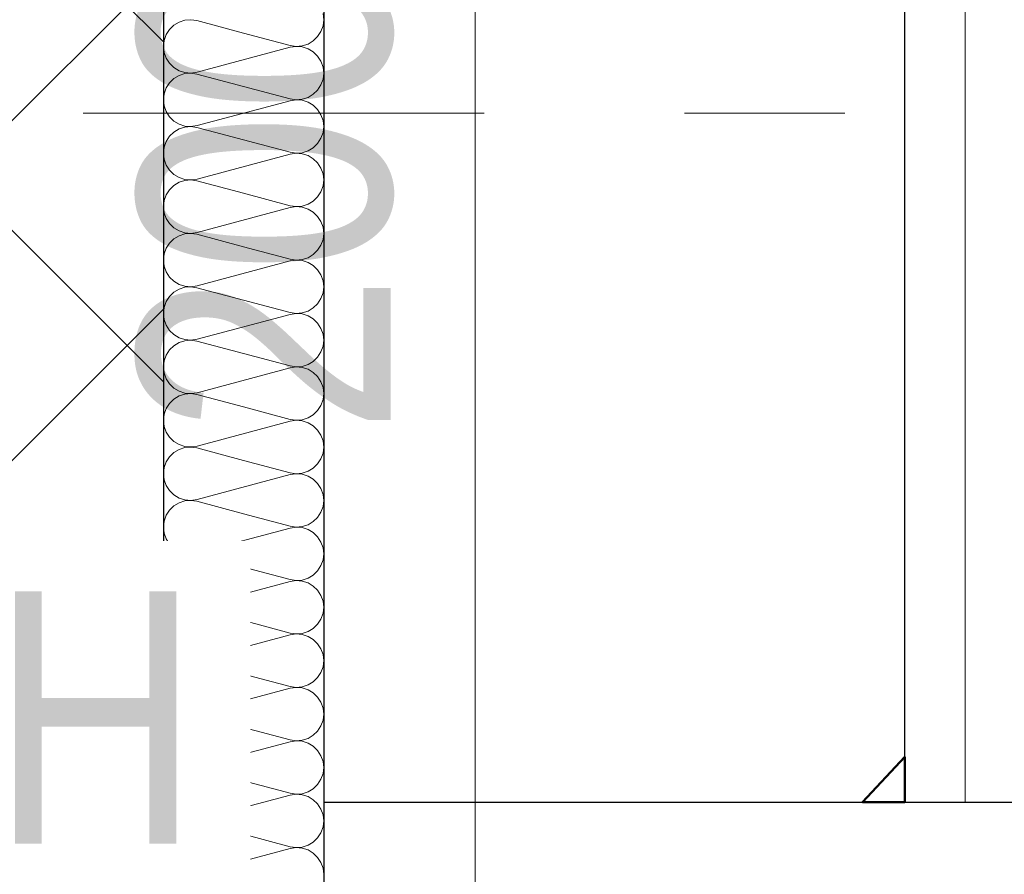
# Model space of a CAD drawing. Header units: millimetres. Extents: x -13 to 146, y -13 to 60.
# Tile 128 of 170: x 54.981 to 55.595, y -9.982 to -9.449. Entities that reach past the tile are written whole.
import ezdxf

# ---------------------------------------------------------------- set-up
doc = ezdxf.new("R2010")
doc.units = ezdxf.units.MM
doc.linetypes.add('DASHDOT', pattern=[1, 0.5, -0.25, 0, -0.25])
doc.layers.add('Texte', color=7, linetype='Continuous', lineweight=20)
doc.styles.add('Arial Narrow', font='ARIALN.TTF')
doc.dimstyles.new('Arch_Strakon_dimstyle', dxfattribs={"dimtxt": 11.25, "dimasz": 1, "dimexe": 1.25, "dimexo": 0.0625, "dimgap": 1, "dimtad": 0, "dimdec": 5, "dimzin": 12, "dimdsep": 46, "dimtxsty": 'Arial Narrow', "dimblk": 'Arrowhead_Tick', "dimsah": 1, "dimcen": 0, "dimse1": 1, "dimse2": 1, "dimclrd": 6, "dimclrt": 3, "dimazin": 0, "dimtfac": 1, "dimtdec": 4, "dimtmove": 0, "dimatfit": 3, "dimldrblk": 'NONE', "dimfxl": 1, "dimtvp": 1, "dimtolj": 1, "dimtzin": 0, "dimlwd": 13, "dimarcsym": 2})

# ---------------------------------------------------------------- blocks, each defined once
blk = doc.blocks.new('Hatch_3_25')
at = {"layer": 'Texte', "color": 10, "linetype": 'Continuous', "ltscale": 0.2}
for p, q in [((55.07096, -9.44858), (55.07096, -9.44858)), ((55.07096, -9.44858), (55.07096, -9.44858)), ((55.08074, -9.45007), (55.07747, -9.45203)), ((55.08074, -9.45007), (55.08436, -9.4489)), ((55.08816, -9.44859), (55.08436, -9.4489)), ((55.08816, -9.44859), (55.09192, -9.44915)), ((55.12096, -9.45691), (55.09192, -9.44915)), ((55.17052, -9.4448), (55.17096, -9.44858)), ((55.17052, -9.45237), (55.17096, -9.44858)), ((55.07473, -9.45468), (55.07267, -9.45788)), ((55.07473, -9.45468), (55.07747, -9.45203)), ((55.12096, -9.45691), (55.14998, -9.46468)), ((55.16717, -9.45916), (55.16924, -9.45595)), ((55.17052, -9.45237), (55.16924, -9.45595)), ((55.07138, -9.46147), (55.07096, -9.46525)), ((55.07138, -9.46147), (55.07267, -9.45788)), ((55.16117, -9.46376), (55.16444, -9.46181)), ((55.16717, -9.45916), (55.16444, -9.46181)), ((55.07138, -9.46903), (55.07096, -9.46525)), ((55.07138, -9.46903), (55.07266, -9.47262)), ((55.14997, -9.46582), (55.09193, -9.48135)), ((55.14997, -9.46582), (55.15374, -9.46526)), ((55.15374, -9.46524), (55.14998, -9.46468)), ((55.15374, -9.46524), (55.15754, -9.46493)), ((55.15754, -9.46557), (55.15374, -9.46526)), ((55.16117, -9.46376), (55.15754, -9.46493)), ((55.15754, -9.46557), (55.16117, -9.46673)), ((55.16444, -9.46869), (55.16117, -9.46673)), ((55.16444, -9.46869), (55.16718, -9.47134)), ((55.07473, -9.47582), (55.07266, -9.47262)), ((55.16924, -9.47454), (55.16718, -9.47134)), ((55.16924, -9.47454), (55.17052, -9.47813)), ((55.07473, -9.47582), (55.07746, -9.47847)), ((55.08073, -9.48043), (55.07746, -9.47847)), ((55.08073, -9.48043), (55.08436, -9.4816)), ((55.08816, -9.48191), (55.08436, -9.4816)), ((55.08816, -9.48191), (55.09193, -9.48135)), ((55.17096, -9.48191), (55.17052, -9.47813)), ((55.07096, -9.48191), (55.07096, -9.48191)), ((55.07096, -9.48191), (55.07096, -9.48191)), ((55.07747, -9.48536), (55.07473, -9.48801)), ((55.07747, -9.48536), (55.08074, -9.4834)), ((55.08436, -9.48224), (55.08074, -9.4834)), ((55.08436, -9.48224), (55.08816, -9.48193)), ((55.09192, -9.48248), (55.08816, -9.48193)), ((55.09192, -9.48248), (55.12096, -9.49025)), ((55.16924, -9.48929), (55.17052, -9.4857)), ((55.17096, -9.48191), (55.17052, -9.4857)), ((55.07267, -9.49121), (55.07138, -9.4948)), ((55.07267, -9.49121), (55.07473, -9.48801)), ((55.14998, -9.49801), (55.12096, -9.49025)), ((55.16444, -9.49514), (55.16717, -9.49249)), ((55.16924, -9.48929), (55.16717, -9.49249)), ((55.07096, -9.49858), (55.07138, -9.4948)), ((55.07096, -9.49858), (55.07138, -9.50237)), ((55.09193, -9.51468), (55.14997, -9.49915)), ((55.15374, -9.49859), (55.14997, -9.49915)), ((55.14998, -9.49801), (55.15374, -9.49857)), ((55.15754, -9.49826), (55.15374, -9.49857)), ((55.15374, -9.49859), (55.15754, -9.4989)), ((55.15754, -9.49826), (55.16117, -9.4971)), ((55.16117, -9.50007), (55.15754, -9.4989)), ((55.16444, -9.49514), (55.16117, -9.4971)), ((55.07266, -9.50595), (55.07138, -9.50237)), ((55.07266, -9.50595), (55.07473, -9.50916)), ((55.16117, -9.50007), (55.16444, -9.50203)), ((55.16718, -9.50468), (55.16444, -9.50203)), ((55.16718, -9.50468), (55.16924, -9.50788)), ((55.07746, -9.51181), (55.07473, -9.50916)), ((55.07746, -9.51181), (55.08073, -9.51377)), ((55.17052, -9.51146), (55.16924, -9.50788)), ((55.17052, -9.51146), (55.17096, -9.51525)), ((55.07096, -9.51525), (55.07096, -9.51525)), ((55.07096, -9.51525), (55.07096, -9.51525)), ((55.08074, -9.51674), (55.07747, -9.51869)), ((55.08436, -9.51493), (55.08073, -9.51377)), ((55.08074, -9.51674), (55.08436, -9.51557)), ((55.08436, -9.51493), (55.08816, -9.51524)), ((55.08816, -9.51526), (55.08436, -9.51557)), ((55.09193, -9.51468), (55.08816, -9.51524)), ((55.08816, -9.51526), (55.09192, -9.51582)), ((55.12096, -9.52358), (55.09192, -9.51582)), ((55.17052, -9.51903), (55.17096, -9.51525)), ((55.07138, -9.52813), (55.07267, -9.52454)), ((55.07473, -9.52134), (55.07267, -9.52454)), ((55.07473, -9.52134), (55.07747, -9.51869)), ((55.12096, -9.52358), (55.14998, -9.53135)), ((55.16717, -9.52582), (55.16924, -9.52262)), ((55.17052, -9.51903), (55.16924, -9.52262)), ((55.07138, -9.52813), (55.07096, -9.53191)), ((55.16117, -9.53043), (55.15754, -9.53159)), ((55.16117, -9.53043), (55.16444, -9.52847)), ((55.16717, -9.52582), (55.16444, -9.52847)), ((55.07138, -9.5357), (55.07096, -9.53191)), ((55.07138, -9.5357), (55.07266, -9.53929)), ((55.14997, -9.53248), (55.09193, -9.54801)), ((55.14997, -9.53248), (55.15374, -9.53192)), ((55.15374, -9.53191), (55.14998, -9.53135)), ((55.15374, -9.53191), (55.15754, -9.53159)), ((55.15754, -9.53223), (55.15374, -9.53192)), ((55.15754, -9.53223), (55.16117, -9.5334)), ((55.16444, -9.53536), (55.16117, -9.5334)), ((55.16444, -9.53536), (55.16718, -9.53801)), ((55.07473, -9.54249), (55.07266, -9.53929)), ((55.07473, -9.54249), (55.07746, -9.54514)), ((55.16924, -9.54121), (55.16718, -9.53801)), ((55.16924, -9.54121), (55.17052, -9.5448)), ((55.07096, -9.54858), (55.07096, -9.54858)), ((55.07096, -9.54858), (55.07096, -9.54858)), ((55.08073, -9.5471), (55.07746, -9.54514)), ((55.08073, -9.5471), (55.08436, -9.54826)), ((55.08436, -9.5489), (55.08074, -9.55007)), ((55.08816, -9.54858), (55.08436, -9.54826)), ((55.08436, -9.5489), (55.08816, -9.54859)), ((55.08816, -9.54858), (55.09193, -9.54801)), ((55.09192, -9.54915), (55.08816, -9.54859)), ((55.09192, -9.54915), (55.12096, -9.55691)), ((55.17096, -9.54858), (55.17052, -9.5448)), ((55.17096, -9.54858), (55.17052, -9.55237)), ((55.07267, -9.55788), (55.07473, -9.55468)), ((55.07747, -9.55203), (55.07473, -9.55468)), ((55.07747, -9.55203), (55.08074, -9.55007)), ((55.16924, -9.55595), (55.17052, -9.55237)), ((55.07267, -9.55788), (55.07138, -9.56147)), ((55.14998, -9.56468), (55.12096, -9.55691)), ((55.16444, -9.56181), (55.16717, -9.55916)), ((55.16924, -9.55595), (55.16717, -9.55916)), ((55.07096, -9.56525), (55.07138, -9.56147)), ((55.07096, -9.56525), (55.07138, -9.56903)), ((55.09193, -9.58135), (55.14997, -9.56582)), ((55.15374, -9.56526), (55.14997, -9.56582)), ((55.14998, -9.56468), (55.15374, -9.56524)), ((55.15754, -9.56493), (55.15374, -9.56524)), ((55.15374, -9.56526), (55.15754, -9.56557)), ((55.15754, -9.56493), (55.16117, -9.56376)), ((55.16117, -9.56673), (55.15754, -9.56557)), ((55.16444, -9.56181), (55.16117, -9.56376)), ((55.16117, -9.56673), (55.16444, -9.56869)), ((55.07266, -9.57262), (55.07138, -9.56903)), ((55.07266, -9.57262), (55.07473, -9.57582)), ((55.16718, -9.57134), (55.16444, -9.56869)), ((55.16718, -9.57134), (55.16924, -9.57454)), ((55.07746, -9.57847), (55.07473, -9.57582)), ((55.07746, -9.57847), (55.08073, -9.58043)), ((55.17052, -9.57813), (55.16924, -9.57454)), ((55.17052, -9.57813), (55.17096, -9.58191)), ((55.07096, -9.58191), (55.07096, -9.58191)), ((55.07096, -9.58191), (55.07096, -9.58191)), ((55.07473, -9.58801), (55.07747, -9.58536)), ((55.08074, -9.5834), (55.07747, -9.58536)), ((55.08436, -9.5816), (55.08073, -9.58043)), ((55.08074, -9.5834), (55.08436, -9.58224)), ((55.08436, -9.5816), (55.08816, -9.58191)), ((55.08816, -9.58193), (55.08436, -9.58224)), ((55.09193, -9.58135), (55.08816, -9.58191)), ((55.08816, -9.58193), (55.09192, -9.58248)), ((55.12096, -9.59025), (55.09192, -9.58248)), ((55.17052, -9.5857), (55.16924, -9.58929)), ((55.17052, -9.5857), (55.17096, -9.58191)), ((55.07138, -9.5948), (55.07267, -9.59121)), ((55.07473, -9.58801), (55.07267, -9.59121)), ((55.12096, -9.59025), (55.14998, -9.59801)), ((55.16717, -9.59249), (55.16924, -9.58929)), ((55.07138, -9.5948), (55.07096, -9.59858)), ((55.15374, -9.59857), (55.14998, -9.59801)), ((55.15374, -9.59857), (55.15754, -9.59826)), ((55.16117, -9.5971), (55.15754, -9.59826)), ((55.16117, -9.5971), (55.16444, -9.59514)), ((55.16717, -9.59249), (55.16444, -9.59514)), ((55.07138, -9.60237), (55.07096, -9.59858)), ((55.07138, -9.60237), (55.07266, -9.60595)), ((55.14997, -9.59915), (55.09193, -9.61468)), ((55.14997, -9.59915), (55.15374, -9.59859)), ((55.15754, -9.5989), (55.15374, -9.59859)), ((55.15754, -9.5989), (55.16117, -9.60007)), ((55.16444, -9.60203), (55.16117, -9.60007)), ((55.16444, -9.60203), (55.16718, -9.60468)), ((55.07473, -9.60916), (55.07266, -9.60595)), ((55.07473, -9.60916), (55.07746, -9.61181)), ((55.16924, -9.60788), (55.16718, -9.60468)), ((55.16924, -9.60788), (55.17052, -9.61146)), ((55.07096, -9.61525), (55.07096, -9.61525)), ((55.07096, -9.61525), (55.07096, -9.61525)), ((55.08073, -9.61377), (55.07746, -9.61181)), ((55.08073, -9.61377), (55.08436, -9.61493)), ((55.08436, -9.61557), (55.08074, -9.61674)), ((55.08816, -9.61524), (55.08436, -9.61493)), ((55.08436, -9.61557), (55.08816, -9.61526)), ((55.08816, -9.61524), (55.09193, -9.61468)), ((55.09192, -9.61582), (55.08816, -9.61526)), ((55.09192, -9.61582), (55.12096, -9.62358)), ((55.17096, -9.61525), (55.17052, -9.61146)), ((55.17096, -9.61525), (55.17052, -9.61903)), ((55.07267, -9.62454), (55.07473, -9.62134)), ((55.07747, -9.61869), (55.07473, -9.62134)), ((55.07747, -9.61869), (55.08074, -9.61674)), ((55.16924, -9.62262), (55.16717, -9.62582)), ((55.16924, -9.62262), (55.17052, -9.61903)), ((55.07096, -9.63191), (55.07138, -9.62813)), ((55.07267, -9.62454), (55.07138, -9.62813)), ((55.14998, -9.63135), (55.12096, -9.62358)), ((55.16444, -9.62847), (55.16117, -9.63043)), ((55.16444, -9.62847), (55.16717, -9.62582)), ((55.07096, -9.63191), (55.07138, -9.6357)), ((55.09193, -9.64801), (55.14997, -9.63248)), ((55.15374, -9.63192), (55.14997, -9.63248)), ((55.14998, -9.63135), (55.15374, -9.63191)), ((55.15754, -9.63159), (55.15374, -9.63191)), ((55.15374, -9.63192), (55.15754, -9.63223)), ((55.15754, -9.63159), (55.16117, -9.63043)), ((55.16117, -9.6334), (55.15754, -9.63223)), ((55.16117, -9.6334), (55.16444, -9.63536)), ((55.07266, -9.63929), (55.07138, -9.6357)), ((55.07266, -9.63929), (55.07473, -9.64249)), ((55.16718, -9.63801), (55.16444, -9.63536)), ((55.16718, -9.63801), (55.16924, -9.64121)), ((55.17052, -9.6448), (55.16924, -9.64121)), ((55.07746, -9.64514), (55.07473, -9.64249)), ((55.07746, -9.64514), (55.08073, -9.6471)), ((55.08436, -9.64826), (55.08073, -9.6471)), ((55.17052, -9.6448), (55.17096, -9.64858)), ((55.07096, -9.64858), (55.07096, -9.64858)), ((55.07096, -9.64858), (55.07096, -9.64858)), ((55.07473, -9.65468), (55.07747, -9.65203)), ((55.08074, -9.65007), (55.07747, -9.65203)), ((55.08074, -9.65007), (55.08436, -9.6489)), ((55.08436, -9.64826), (55.08816, -9.64858)), ((55.08816, -9.64859), (55.08436, -9.6489)), ((55.09193, -9.64801), (55.08816, -9.64858)), ((55.08816, -9.64859), (55.09192, -9.64915)), ((55.12096, -9.65691), (55.09192, -9.64915)), ((55.17052, -9.65237), (55.16924, -9.65595)), ((55.17052, -9.65237), (55.17096, -9.64858)), ((55.07138, -9.66147), (55.07267, -9.65788)), ((55.07473, -9.65468), (55.07267, -9.65788)), ((55.12096, -9.65691), (55.14998, -9.66468)), ((55.16717, -9.65916), (55.16444, -9.66181)), ((55.16717, -9.65916), (55.16924, -9.65595)), ((55.07138, -9.66147), (55.07096, -9.66525)), ((55.07138, -9.66903), (55.07096, -9.66525)), ((55.14997, -9.66582), (55.09193, -9.68135)), ((55.14997, -9.66582), (55.15374, -9.66526)), ((55.15374, -9.66524), (55.14998, -9.66468)), ((55.15374, -9.66524), (55.15754, -9.66493)), ((55.15754, -9.66557), (55.15374, -9.66526)), ((55.16117, -9.66376), (55.15754, -9.66493)), ((55.15754, -9.66557), (55.16117, -9.66673)), ((55.16117, -9.66376), (55.16444, -9.66181)), ((55.07138, -9.66903), (55.07266, -9.67262)), ((55.16444, -9.66869), (55.16117, -9.66673)), ((55.16444, -9.66869), (55.16718, -9.67134)), ((55.16924, -9.67454), (55.16718, -9.67134)), ((55.07473, -9.67582), (55.07266, -9.67262)), ((55.07473, -9.67582), (55.07746, -9.67847)), ((55.16924, -9.67454), (55.17052, -9.67813)), ((55.07096, -9.68191), (55.07096, -9.68191)), ((55.07096, -9.68191), (55.07096, -9.68191)), ((55.08073, -9.68043), (55.07746, -9.67847)), ((55.07747, -9.68536), (55.08074, -9.6834)), ((55.08073, -9.68043), (55.08436, -9.6816)), ((55.08436, -9.68224), (55.08074, -9.6834)), ((55.08816, -9.68191), (55.08436, -9.6816)), ((55.08436, -9.68224), (55.08816, -9.68193)), ((55.08816, -9.68191), (55.09193, -9.68135)), ((55.09192, -9.68248), (55.08816, -9.68193)), ((55.09192, -9.68248), (55.12096, -9.69025)), ((55.17096, -9.68191), (55.17052, -9.67813)), ((55.17096, -9.68191), (55.17052, -9.6857)), ((55.07267, -9.69121), (55.07473, -9.68801)), ((55.07747, -9.68536), (55.07473, -9.68801)), ((55.14998, -9.69801), (55.12096, -9.69025)), ((55.16924, -9.68929), (55.16717, -9.69249)), ((55.16924, -9.68929), (55.17052, -9.6857)), ((55.07096, -9.69858), (55.07138, -9.6948)), ((55.07267, -9.69121), (55.07138, -9.6948)), ((55.16444, -9.69514), (55.16117, -9.6971)), ((55.16444, -9.69514), (55.16717, -9.69249)), ((55.07096, -9.69858), (55.07138, -9.70237)), ((55.07266, -9.70595), (55.07138, -9.70237)), ((55.09193, -9.71468), (55.14997, -9.69915)), ((55.15374, -9.69859), (55.14997, -9.69915)), ((55.14998, -9.69801), (55.15374, -9.69857)), ((55.15754, -9.69826), (55.15374, -9.69857)), ((55.15374, -9.69859), (55.15754, -9.6989)), ((55.15754, -9.69826), (55.16117, -9.6971)), ((55.16117, -9.70007), (55.15754, -9.6989)), ((55.16117, -9.70007), (55.16444, -9.70203)), ((55.16718, -9.70468), (55.16444, -9.70203)), ((55.07266, -9.70595), (55.07473, -9.70916)), ((55.16718, -9.70468), (55.16924, -9.70788)), ((55.17052, -9.71146), (55.16924, -9.70788)), ((55.07746, -9.7118), (55.07473, -9.70916)), ((55.07746, -9.7118), (55.08073, -9.71377)), ((55.08436, -9.71493), (55.08073, -9.71377)), ((55.08436, -9.71493), (55.08816, -9.71524)), ((55.09193, -9.71468), (55.08816, -9.71524)), ((55.17052, -9.71146), (55.17096, -9.71525)), ((55.07096, -9.71525), (55.07096, -9.71525)), ((55.07096, -9.71525), (55.07096, -9.71525)), ((55.07473, -9.72134), (55.07747, -9.71869)), ((55.08074, -9.71674), (55.07747, -9.71869)), ((55.08074, -9.71674), (55.08436, -9.71557)), ((55.08816, -9.71526), (55.08436, -9.71557)), ((55.08816, -9.71526), (55.09192, -9.71582)), ((55.12096, -9.72358), (55.09192, -9.71582)), ((55.17052, -9.71903), (55.16924, -9.72262)), ((55.17052, -9.71903), (55.17096, -9.71525)), ((55.07138, -9.72813), (55.07267, -9.72454)), ((55.07473, -9.72134), (55.07267, -9.72454)), ((55.12096, -9.72358), (55.14998, -9.73135)), ((55.16717, -9.72582), (55.16444, -9.72847)), ((55.16717, -9.72582), (55.16924, -9.72262)), ((55.07138, -9.72813), (55.07096, -9.73191)), ((55.07138, -9.7357), (55.07096, -9.73191)), ((55.14997, -9.73248), (55.09193, -9.74801)), ((55.14997, -9.73248), (55.15374, -9.73192)), ((55.15374, -9.7319), (55.14998, -9.73135)), ((55.15374, -9.7319), (55.15754, -9.73159)), ((55.15754, -9.73223), (55.15374, -9.73192)), ((55.16117, -9.73043), (55.15754, -9.73159)), ((55.15754, -9.73223), (55.16117, -9.7334)), ((55.16117, -9.73043), (55.16444, -9.72847)), ((55.07138, -9.7357), (55.07266, -9.73929)), ((55.07473, -9.74249), (55.07266, -9.73929)), ((55.16444, -9.73536), (55.16117, -9.7334)), ((55.16444, -9.73536), (55.16718, -9.73801)), ((55.16924, -9.74121), (55.16718, -9.73801)), ((55.07473, -9.74249), (55.07746, -9.74514)), ((55.08073, -9.7471), (55.07746, -9.74514)), ((55.16924, -9.74121), (55.17052, -9.7448)), ((55.17096, -9.74858), (55.17052, -9.7448)), ((55.07096, -9.74858), (55.07096, -9.74858)), ((55.07096, -9.74858), (55.07096, -9.74858)), ((55.07747, -9.75203), (55.08074, -9.75007)), ((55.08073, -9.7471), (55.08436, -9.74826)), ((55.08436, -9.7489), (55.08074, -9.75007)), ((55.08816, -9.74857), (55.08436, -9.74826)), ((55.08436, -9.7489), (55.08816, -9.74859)), ((55.08816, -9.74857), (55.09193, -9.74801)), ((55.09192, -9.74915), (55.08816, -9.74859)), ((55.09192, -9.74915), (55.12096, -9.75691)), ((55.17096, -9.74858), (55.17052, -9.75237)), ((55.07267, -9.75788), (55.07138, -9.76147)), ((55.07267, -9.75788), (55.07473, -9.75468)), ((55.07747, -9.75203), (55.07473, -9.75468)), ((55.14998, -9.76468), (55.12096, -9.75691)), ((55.16924, -9.75595), (55.16717, -9.75916)), ((55.16924, -9.75595), (55.17052, -9.75237)), ((55.07096, -9.76525), (55.07138, -9.76147)), ((55.15754, -9.76493), (55.16117, -9.76376)), ((55.16444, -9.76181), (55.16117, -9.76376)), ((55.16444, -9.76181), (55.16717, -9.75916)), ((55.07096, -9.76525), (55.07138, -9.76903)), ((55.07266, -9.77262), (55.07138, -9.76903)), ((55.09193, -9.78135), (55.14997, -9.76582)), ((55.15374, -9.76526), (55.14997, -9.76582)), ((55.14998, -9.76468), (55.15374, -9.76524)), ((55.15754, -9.76493), (55.15374, -9.76524)), ((55.15374, -9.76526), (55.15754, -9.76557)), ((55.16117, -9.76673), (55.15754, -9.76557)), ((55.16117, -9.76673), (55.16444, -9.76869)), ((55.16718, -9.77134), (55.16444, -9.76869)), ((55.07266, -9.77262), (55.07473, -9.77582)), ((55.07746, -9.77847), (55.07473, -9.77582)), ((55.16718, -9.77134), (55.16924, -9.77454)), ((55.17052, -9.77813), (55.16924, -9.77454)), ((55.07096, -9.78191), (55.07096, -9.78191)), ((55.07096, -9.78191), (55.07096, -9.78191)), ((55.07746, -9.77847), (55.08073, -9.78043)), ((55.08436, -9.7816), (55.08073, -9.78043)), ((55.08074, -9.7834), (55.08436, -9.78224)), ((55.08436, -9.7816), (55.08816, -9.78191)), ((55.08816, -9.78193), (55.08436, -9.78224)), ((55.09193, -9.78135), (55.08816, -9.78191)), ((55.08816, -9.78193), (55.09192, -9.78248)), ((55.12096, -9.79025), (55.09192, -9.78248)), ((55.17052, -9.77813), (55.17096, -9.78191)), ((55.17052, -9.7857), (55.17096, -9.78191)), ((55.07473, -9.78801), (55.07267, -9.79121)), ((55.07473, -9.78801), (55.07747, -9.78536)), ((55.08074, -9.7834), (55.07747, -9.78536)), ((55.17052, -9.7857), (55.16924, -9.78929)), ((55.07138, -9.7948), (55.07267, -9.79121)), ((55.12096, -9.79025), (55.14998, -9.79801)), ((55.16717, -9.79249), (55.16444, -9.79514)), ((55.16717, -9.79249), (55.16924, -9.78929)), ((55.07138, -9.7948), (55.07096, -9.79858)), ((55.07138, -9.80237), (55.07096, -9.79858)), ((55.14997, -9.79915), (55.09193, -9.81468)), ((55.14997, -9.79915), (55.15374, -9.79859)), ((55.15374, -9.79857), (55.14998, -9.79801)), ((55.15374, -9.79857), (55.15754, -9.79826)), ((55.15754, -9.7989), (55.15374, -9.79859)), ((55.16117, -9.7971), (55.15754, -9.79826)), ((55.15754, -9.7989), (55.16117, -9.80007)), ((55.16117, -9.7971), (55.16444, -9.79514)), ((55.16444, -9.80203), (55.16117, -9.80007)), ((55.07138, -9.80237), (55.07266, -9.80595)), ((55.07473, -9.80916), (55.07266, -9.80595)), ((55.16444, -9.80203), (55.16718, -9.80468)), ((55.16924, -9.80788), (55.16718, -9.80468)), ((55.07473, -9.80916), (55.07746, -9.8118)), ((55.08073, -9.81376), (55.07746, -9.8118)), ((55.16924, -9.80788), (55.17052, -9.81146)), ((55.17096, -9.81525), (55.17052, -9.81146)), ((55.07096, -9.81525), (55.07096, -9.81525)), ((55.07096, -9.81525), (55.07096, -9.81525)), ((55.07747, -9.81869), (55.07473, -9.82134)), ((55.07747, -9.81869), (55.08074, -9.81674)), ((55.08073, -9.81376), (55.08436, -9.81493)), ((55.08436, -9.81557), (55.08074, -9.81674)), ((55.08816, -9.81524), (55.08436, -9.81493)), ((55.08436, -9.81557), (55.08816, -9.81526)), ((55.08816, -9.81524), (55.09193, -9.81468)), ((55.09192, -9.81582), (55.08816, -9.81526)), ((55.09192, -9.81582), (55.12096, -9.82358)), ((55.16924, -9.82262), (55.17052, -9.81903)), ((55.17096, -9.81525), (55.17052, -9.81903)), ((55.07267, -9.82454), (55.07138, -9.82813)), ((55.07267, -9.82454), (55.07473, -9.82134)), ((55.14998, -9.83135), (55.12096, -9.82358)), ((55.16924, -9.82262), (55.16717, -9.82582)), ((55.07096, -9.83191), (55.07138, -9.82813)), ((55.14998, -9.83135), (55.15374, -9.8319)), ((55.15754, -9.83159), (55.15374, -9.8319)), ((55.15754, -9.83159), (55.16117, -9.83043)), ((55.16444, -9.82847), (55.16117, -9.83043)), ((55.16444, -9.82847), (55.16717, -9.82582)), ((55.07096, -9.83191), (55.07138, -9.8357)), ((55.07266, -9.83929), (55.07138, -9.8357)), ((55.09193, -9.84801), (55.14997, -9.83248)), ((55.15374, -9.83192), (55.14997, -9.83248)), ((55.15374, -9.83192), (55.15754, -9.83223)), ((55.16117, -9.8334), (55.15754, -9.83223)), ((55.16117, -9.8334), (55.16444, -9.83536)), ((55.16718, -9.83801), (55.16444, -9.83536)), ((55.07266, -9.83929), (55.07473, -9.84249)), ((55.07746, -9.84514), (55.07473, -9.84249)), ((55.16718, -9.83801), (55.16924, -9.84121)), ((55.17052, -9.8448), (55.16924, -9.84121)), ((55.07096, -9.84858), (55.07096, -9.84858)), ((55.07096, -9.84858), (55.07096, -9.84858)), ((55.07746, -9.84514), (55.08073, -9.8471)), ((55.08436, -9.84826), (55.08073, -9.8471)), ((55.08074, -9.85007), (55.08436, -9.8489)), ((55.08436, -9.84826), (55.08816, -9.84857)), ((55.08816, -9.84859), (55.08436, -9.8489)), ((55.09193, -9.84801), (55.08816, -9.84857)), ((55.08816, -9.84859), (55.09192, -9.84915)), ((55.12096, -9.85691), (55.09192, -9.84915)), ((55.17052, -9.8448), (55.17096, -9.84858)), ((55.17052, -9.85237), (55.17096, -9.84858)), ((55.07473, -9.85468), (55.07267, -9.85788)), ((55.07473, -9.85468), (55.07747, -9.85203)), ((55.08074, -9.85007), (55.07747, -9.85203)), ((55.16717, -9.85916), (55.16924, -9.85595)), ((55.17052, -9.85237), (55.16924, -9.85595)), ((55.07138, -9.86147), (55.07096, -9.86525)), ((55.07138, -9.86147), (55.07267, -9.85788)), ((55.12096, -9.85691), (55.14998, -9.86468)), ((55.16117, -9.86376), (55.16444, -9.86181)), ((55.16717, -9.85916), (55.16444, -9.86181)), ((55.07138, -9.86903), (55.07096, -9.86525)), ((55.14997, -9.86582), (55.09193, -9.88135)), ((55.14997, -9.86582), (55.15374, -9.86526)), ((55.15374, -9.86524), (55.14998, -9.86468)), ((55.15374, -9.86524), (55.15754, -9.86493)), ((55.15754, -9.86557), (55.15374, -9.86526)), ((55.16117, -9.86376), (55.15754, -9.86493)), ((55.15754, -9.86557), (55.16117, -9.86673)), ((55.16444, -9.86869), (55.16117, -9.86673)), ((55.07138, -9.86903), (55.07266, -9.87262)), ((55.07473, -9.87582), (55.07266, -9.87262)), ((55.16444, -9.86869), (55.16718, -9.87134)), ((55.16924, -9.87454), (55.16718, -9.87134)), ((55.16924, -9.87454), (55.17052, -9.87813)), ((55.07473, -9.87582), (55.07746, -9.87847)), ((55.08073, -9.88043), (55.07746, -9.87847)), ((55.08073, -9.88043), (55.08436, -9.8816)), ((55.17096, -9.88191), (55.17052, -9.87813)), ((55.07096, -9.88191), (55.07096, -9.88191)), ((55.07096, -9.88191), (55.07096, -9.88191)), ((55.07747, -9.88536), (55.07473, -9.88801)), ((55.07747, -9.88536), (55.08074, -9.8834)), ((55.08436, -9.88224), (55.08074, -9.8834)), ((55.08816, -9.88191), (55.08436, -9.8816)), ((55.08436, -9.88224), (55.08816, -9.88193)), ((55.08816, -9.88191), (55.09193, -9.88135)), ((55.09192, -9.88248), (55.08816, -9.88193)), ((55.09192, -9.88248), (55.12096, -9.89025)), ((55.16924, -9.88929), (55.17052, -9.8857)), ((55.17096, -9.88191), (55.17052, -9.8857)), ((55.07267, -9.89121), (55.07138, -9.8948)), ((55.07267, -9.89121), (55.07473, -9.88801)), ((55.14998, -9.89801), (55.12096, -9.89025)), ((55.16444, -9.89514), (55.16717, -9.89249)), ((55.16924, -9.88929), (55.16717, -9.89249)), ((55.07096, -9.89858), (55.07138, -9.8948)), ((55.07096, -9.89858), (55.07138, -9.90237)), ((55.09193, -9.91468), (55.14997, -9.89915)), ((55.15374, -9.89859), (55.14997, -9.89915)), ((55.14998, -9.89801), (55.15374, -9.89857)), ((55.15754, -9.89826), (55.15374, -9.89857)), ((55.15374, -9.89859), (55.15754, -9.8989)), ((55.15754, -9.89826), (55.16117, -9.8971)), ((55.16117, -9.90007), (55.15754, -9.8989)), ((55.16444, -9.89514), (55.16117, -9.8971)), ((55.07266, -9.90595), (55.07138, -9.90237)), ((55.16117, -9.90007), (55.16444, -9.90203)), ((55.16718, -9.90468), (55.16444, -9.90203)), ((55.16718, -9.90468), (55.16924, -9.90788)), ((55.07266, -9.90595), (55.07473, -9.90916)), ((55.07746, -9.9118), (55.07473, -9.90916)), ((55.17052, -9.91146), (55.16924, -9.90788)), ((55.17052, -9.91146), (55.17096, -9.91525)), ((55.07096, -9.91525), (55.07096, -9.91525)), ((55.07096, -9.91525), (55.07096, -9.91525)), ((55.07746, -9.9118), (55.08073, -9.91376)), ((55.08074, -9.91674), (55.07747, -9.91869)), ((55.08436, -9.91493), (55.08073, -9.91376)), ((55.08074, -9.91674), (55.08436, -9.91557)), ((55.08436, -9.91493), (55.08816, -9.91524)), ((55.08816, -9.91526), (55.08436, -9.91557)), ((55.09193, -9.91468), (55.08816, -9.91524)), ((55.08816, -9.91526), (55.09192, -9.91582)), ((55.12096, -9.92358), (55.09192, -9.91582)), ((55.17052, -9.91903), (55.17096, -9.91525)), ((55.07473, -9.92134), (55.07267, -9.92454)), ((55.07473, -9.92134), (55.07747, -9.91869)), ((55.12096, -9.92358), (55.14998, -9.93135)), ((55.16717, -9.92582), (55.16924, -9.92262)), ((55.17052, -9.91903), (55.16924, -9.92262)), ((55.07138, -9.92813), (55.07096, -9.93191)), ((55.07138, -9.92813), (55.07267, -9.92454)), ((55.16117, -9.93043), (55.16444, -9.92847)), ((55.16717, -9.92582), (55.16444, -9.92847)), ((55.07138, -9.9357), (55.07096, -9.93191)), ((55.07138, -9.9357), (55.07266, -9.93929)), ((55.14997, -9.93248), (55.09193, -9.94801)), ((55.14997, -9.93248), (55.15374, -9.93192)), ((55.15374, -9.9319), (55.14998, -9.93135)), ((55.15374, -9.9319), (55.15754, -9.93159)), ((55.15754, -9.93223), (55.15374, -9.93192)), ((55.16117, -9.93043), (55.15754, -9.93159)), ((55.15754, -9.93223), (55.16117, -9.9334)), ((55.16444, -9.93536), (55.16117, -9.9334)), ((55.16444, -9.93536), (55.16718, -9.93801)), ((55.07473, -9.94249), (55.07266, -9.93929)), ((55.16924, -9.94121), (55.16718, -9.93801)), ((55.16924, -9.94121), (55.17052, -9.9448)), ((55.07473, -9.94249), (55.07746, -9.94514)), ((55.08073, -9.9471), (55.07746, -9.94514)), ((55.08073, -9.9471), (55.08436, -9.94826)), ((55.08816, -9.94857), (55.08436, -9.94826)), ((55.08816, -9.94857), (55.09193, -9.94801)), ((55.17096, -9.94858), (55.17052, -9.9448)), ((55.07096, -9.94858), (55.07096, -9.94858)), ((55.07096, -9.94858), (55.07096, -9.94858)), ((55.07747, -9.95203), (55.07473, -9.95468)), ((55.07747, -9.95203), (55.08074, -9.95007)), ((55.08436, -9.9489), (55.08074, -9.95007)), ((55.08436, -9.9489), (55.08816, -9.94859)), ((55.09192, -9.94915), (55.08816, -9.94859)), ((55.09192, -9.94915), (55.12096, -9.95691)), ((55.16924, -9.95595), (55.17052, -9.95237)), ((55.17096, -9.94858), (55.17052, -9.95237)), ((55.07267, -9.95788), (55.07138, -9.96146)), ((55.07267, -9.95788), (55.07473, -9.95468)), ((55.14998, -9.96468), (55.12096, -9.95691)), ((55.16444, -9.96181), (55.16717, -9.95916)), ((55.16924, -9.95595), (55.16717, -9.95916)), ((55.07096, -9.96525), (55.07138, -9.96146)), ((55.07096, -9.96525), (55.07138, -9.96903)), ((55.09193, -9.98135), (55.14997, -9.96582)), ((55.15374, -9.96526), (55.14997, -9.96582)), ((55.14998, -9.96468), (55.15374, -9.96524)), ((55.15754, -9.96493), (55.15374, -9.96524)), ((55.15374, -9.96526), (55.15754, -9.96557)), ((55.15754, -9.96493), (55.16117, -9.96376)), ((55.16117, -9.96673), (55.15754, -9.96557)), ((55.16444, -9.96181), (55.16117, -9.96376)), ((55.16117, -9.96673), (55.16444, -9.96869)), ((55.07266, -9.97262), (55.07138, -9.96903)), ((55.07266, -9.97262), (55.07473, -9.97582)), ((55.16718, -9.97134), (55.16444, -9.96869)), ((55.16718, -9.97134), (55.16924, -9.97454)), ((55.07746, -9.97847), (55.07473, -9.97582)), ((55.07746, -9.97847), (55.08073, -9.98043)), ((55.17052, -9.97813), (55.16924, -9.97454)), ((55.17052, -9.97813), (55.17096, -9.98191)), ((55.07096, -9.98191), (55.07096, -9.98191)), ((55.08436, -9.9816), (55.08073, -9.98043)), ((55.08436, -9.9816), (55.08816, -9.98191)), ((55.09193, -9.98135), (55.08816, -9.98191))]:
    blk.add_line(p, q, dxfattribs=at)
blk = doc.blocks.new('Arrowhead_Tick')
at = {"color": 0, "linetype": 'Continuous', "lineweight": -2}
for p, q in [((0, 20), (0, -10)), ((-1, 0), (0, 0)), ((10, 0), (0, 0))]:
    blk.add_line(p, q, dxfattribs=at)
at = {"color": 2, "linetype": 'Continuous', "lineweight": 35}
blk.add_line((4.419, 4.419), (-4.419, -4.419), dxfattribs=at)
blk = doc.blocks.new('*D869')
at = {"layer": 'Defpoints', "color": 0}
for p in [(55.26551, -10.05691), (56.17096, -10.05691), (56.07096, -10.18191)]:
    blk.add_point(p, dxfattribs=at)
at = {"layer": 'Texte', "color": 6, "linetype": 'Continuous', "lineweight": 13}
blk.add_line((55.26551, -10.17191), (55.26551, -10.06691), dxfattribs=at)
at = {"layer": 'Texte', "color": 6, "lineweight": 13, "xscale": 0.01, "yscale": 0.01, "zscale": 0.01}
for p, rotation in [((55.26551, -10.05691), 90), ((55.26551, -10.18191), 270)]:
    blk.add_blockref('Arrowhead_Tick', p, dxfattribs=dict(at, rotation=rotation))
at = {"layer": 'Texte', "color": 2, "lineweight": 25, "insert": (55.13511, -10.11941), "char_height": 0.1575, "attachment_point": 5, "rotation": 90, "style": 'Arial Narrow'}
blk.add_mtext('\\A1;25', dxfattribs=at)
blk = doc.blocks.new('_None')
blk = doc.blocks.new('*D870')
at = {"layer": 'Defpoints', "color": 0}
for p in [(55.26551, -9.05691), (56.17096, -9.05691), (56.17096, -10.05691)]:
    blk.add_point(p, dxfattribs=at)
at = {"layer": 'Texte', "color": 6, "linetype": 'Continuous', "lineweight": 13}
blk.add_line((55.26551, -10.04691), (55.26551, -9.06691), dxfattribs=at)
at = {"layer": 'Texte', "color": 6, "lineweight": 13, "xscale": 0.01, "yscale": 0.01, "zscale": 0.01}
for p, rotation in [((55.26551, -9.05691), 90), ((55.26551, -10.05691), 270)]:
    blk.add_blockref('Arrowhead_Tick', p, dxfattribs=dict(at, rotation=rotation))
at = {"layer": 'Texte', "color": 2, "lineweight": 25, "insert": (55.13511, -9.55691), "char_height": 0.1575, "attachment_point": 5, "rotation": 90, "style": 'Arial Narrow'}
blk.add_mtext('\\A1;200', dxfattribs=at)

msp = doc.modelspace()

# ---------------------------------------------------------------- hatches: boundary and pattern name
at = {"layer": 'Texte'}
h = msp.add_hatch(dxfattribs=at)
h.set_pattern_fill('FT', color=10, scale=0.01, angle=45, style=0, pattern_type=2)
h.set_pattern_definition([(45, (0, 0), (-0.106066, 0.106066), []), (135, (0, 0), (-0.106066, -0.106066), [])])
h.paths.add_polyline_path([(55.070959, -10.481913), (55.070959, -9.406913), (54.970959, -9.406913), (54.970959, -10.481913)])
at = {"layer": 'Texte', "lineweight": 18}
h = msp.add_hatch(dxfattribs=at)
h.set_pattern_fill('punkt', color=5, scale=0.01, angle=45, style=0, pattern_type=2)
h.set_pattern_definition([(45, (0, 0), (-0.031819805, 0.031819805), [0, -0.075])])
h.paths.add_polyline_path([(55.533459, -9.90868), (55.506931, -9.936913), (55.533459, -9.936913)])

# ---------------------------------------------------------------- linework, layer by layer
at = {"layer": 'Texte', "color": 3, "linetype": 'Continuous', "lineweight": 25}
for p, q in [((55.170959, -9.056913), (55.170959, -10.056913)), ((55.533459, -9.936913), (55.533459, -9.176913)), ((55.070959, -9.406913), (55.070959, -10.281913)), ((55.170959, -9.936913), (56.170959, -9.936913))]:
    msp.add_line(p, q, dxfattribs=at)
at = {"layer": 'Texte', "color": 9, "linetype": 'Continuous', "lineweight": 0}
for p, q in [((55.570959, -9.936913), (55.570959, -9.176913)), ((55.533459, -9.936913), (55.533459, -9.686913)), ((55.408459, -9.936913), (55.533459, -9.936913))]:
    msp.add_line(p, q, dxfattribs=at)
at = {"layer": 'Texte', "color": 9, "linetype": 'DASHDOT', "lineweight": 0, "ltscale": 0.5}
msp.add_line((55.020959, -9.506913), (56.771163, -9.506913), dxfattribs=at)
at = {"layer": 'Texte', "color": 4, "linetype": 'Continuous', "lineweight": 50}
for p, q in [((55.533459, -9.90868), (55.506931, -9.936913)), ((55.533459, -9.90868), (55.533459, -9.936913)), ((55.533459, -9.936913), (55.506931, -9.936913))]:
    msp.add_line(p, q, dxfattribs=at)

# ---------------------------------------------------------------- block references
at = {"color": 0, "lineweight": -2}
msp.add_blockref('Hatch_3_25', (0, 0), dxfattribs=at)

# ---------------------------------------------------------------- texts
at = {"layer": 'Texte', "color": 2, "lineweight": 35, "insert": (54.190275, -9.888163), "char_height": 0.1575, "attachment_point": 1, "line_spacing_factor": 0.9, "style": 'Arial Narrow'}
msp.add_mtext(' +10,17{\\A1;\\H.6x;\\S5;}', dxfattribs=at)

# ---------------------------------------------------------------- dimensions: what is measured, and where the dimension line sits
at = {"layer": 'Texte', "lineweight": 25}
for base, p1, p2, text, picture, middle in [((55.265512, -9.056913), (56.170959, -10.056913), (56.170959, -9.056913), '200', '*D870', (55.265512, -9.556913)), ((55.265512, -10.056913), (56.070959, -10.181913), (56.170959, -10.056913), '25', '*D869', (55.265512, -10.119413))]:
    dim = msp.add_linear_dim(base=base, p1=p1, p2=p2, angle=90, text=text, dimstyle='Arch_Strakon_dimstyle', override={"dimscale": 0.01, "dimtxt": 15.75, "dimasz": 1, "dimgap": 5, "dimtad": 1, "dimjust": 0, "dimtih": 0, "dimtoh": 0, "dimdec": 5, "dimdsep": 46, "dimtxsty": 'Arial Narrow', "dimclrd": 6, "dimclrt": 2, "dimtix": 1, "dimtofl": 255, "dimtmove": 0, "dimatfit": 2, "dimfxl": 0, "dimfxlon": 0, "dimtvp": 31.746032, "dimlwd": 13}, dxfattribs=at)
    dim.commit()
    dim.dimension.update_dxf_attribs({"geometry": picture, "text_midpoint": middle, "dimtype": 160})

# ---------------------------------------------------------------- next in the draw order: texts
at = {"layer": 'Texte', "color": 2, "lineweight": 35, "char_height": 0.1575, "attachment_point": 7, "line_spacing_factor": 0.9, "style": 'Arial Narrow', "bg_fill": 3, "box_fill_scale": 1.2, "bg_fill_color": 256, "bg_fill_true_color": 13158600, "bg_fill_transparency": 0}
for s, insert in [('20 mm Promatect-H', (53.212028, -9.729684)), ('2 x 20 mm Promatect-H', (53.188824, -9.965098))]:
    msp.add_mtext(s, dxfattribs=dict(at, insert=insert))

doc.saveas('drawing.dxf')
